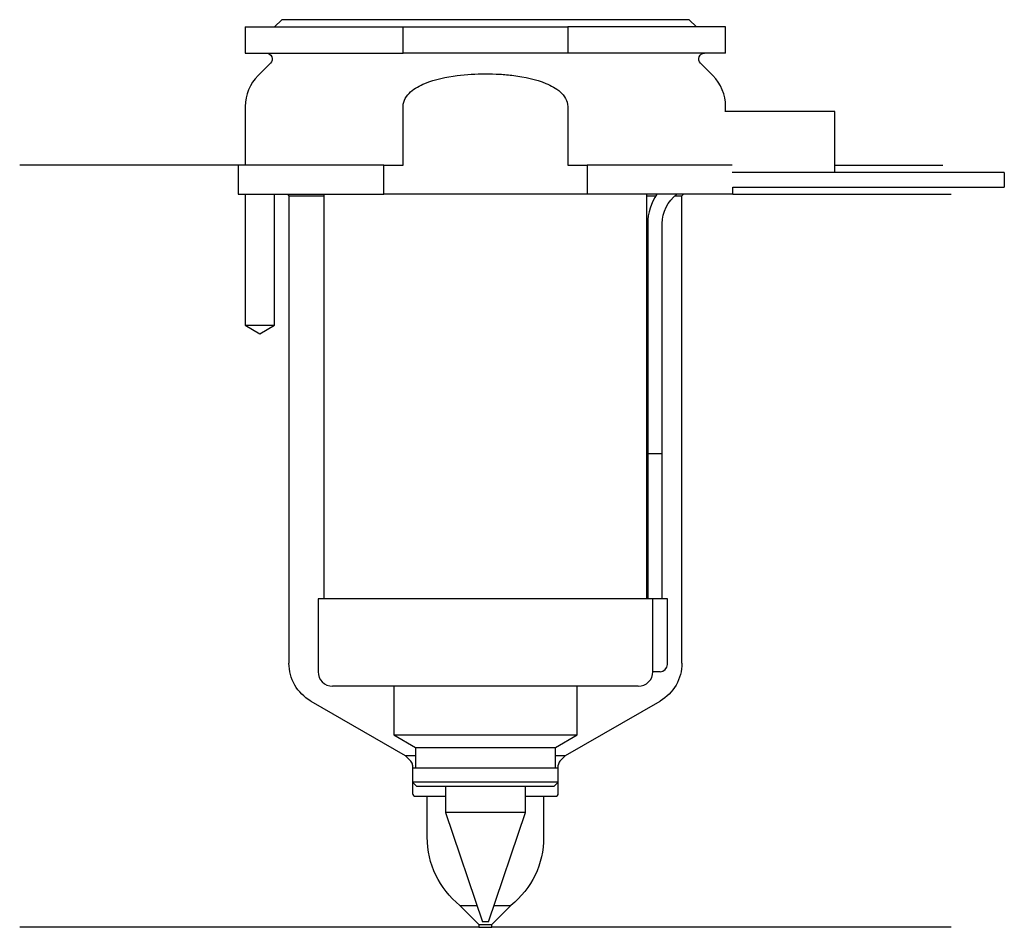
# Model space of a CAD drawing. Header units: inches. Extents: x 25.5 to 93.2, y 221.9 to 284.3.
import ezdxf

# ---------------------------------------------------------------- set-up
doc = ezdxf.new("R2010")
doc.units = ezdxf.units.IN
for name, color, linetype in [('201', 7, 'Continuous'), ('30', 7, 'Continuous'), ('32', 7, 'Continuous')]:
    doc.layers.add(name, color=color, linetype=linetype)

msp = doc.modelspace()

# ---------------------------------------------------------------- linework, layer by layer
at = {"layer": '201', "color": 113}
for p, q in [((40.526, 274.313), (25.526, 274.313)), ((40.526, 274.313), (40.526, 272.313)), ((81.525, 274.313), (88.958, 274.313)), ((41.026, 272.313), (41.026, 263.313)), ((43.026, 263.313), (43.026, 272.313)), ((43.926, 272.313), (44.026, 272.213)), ((44.026, 272.213), (46.426, 272.213)), ((44.026, 272.213), (44.026, 240.096)), ((68.625, 272.213), (69.236, 272.213)), ((70.551, 272.213), (71.026, 272.213)), ((71.026, 272.213), (71.126, 272.313)), ((71.026, 240.096), (71.026, 272.213)), ((74.526, 272.313), (89.526, 272.313)), ((41.026, 263.313), (42.026, 262.736)), ((42.026, 262.736), (43.026, 263.313)), ((45.526, 237.498), (52.021, 233.748)), ((63.031, 233.748), (69.526, 237.498)), ((52.021, 233.748), (52.721, 233.748)), ((52.403, 233.365), (52.021, 233.748)), ((62.33, 233.748), (63.031, 233.748)), ((63.031, 233.748), (62.648, 233.365)), ((52.521, 233.082), (52.521, 231.148)), ((62.531, 231.148), (62.531, 233.082)), ((52.721, 230.948), (53.526, 230.948)), ((53.526, 228.132), (53.526, 230.948)), ((53.526, 230.948), (54.776, 230.948)), ((60.275, 230.948), (61.526, 230.948)), ((61.526, 230.948), (62.331, 230.948)), ((61.526, 230.948), (61.526, 228.132)), ((55.776, 223.448), (56.941, 223.448)), ((57.076, 222.148), (55.776, 223.448)), ((59.276, 223.448), (57.976, 222.148)), ((58.11, 223.448), (59.276, 223.448)), ((57.076, 221.948), (25.526, 221.948)), ((57.076, 222.148), (57.976, 222.148)), ((57.076, 222.148), (57.076, 221.948)), ((57.076, 221.948), (57.976, 221.948)), ((57.976, 221.948), (57.976, 222.148)), ((89.526, 221.948), (57.976, 221.948))]:
    msp.add_line(p, q, dxfattribs=at)
at = {"layer": '201', "color": 113, "extrusion": (0, 0, -1)}
for centre, radius, start, end in [((-47.026, 240.096), 3, 300, 360), ((-68.026, 240.096), 3, 180, 240), ((-59.526, 228.132), 6, 308.68219, 360), ((-55.526, 228.132), 6, 180, 231.31781)]:
    msp.add_arc(centre, radius, start, end, dxfattribs=at)
at = {"layer": '201', "color": 113}
for centre, radius, start, end in [((52.121, 233.082), 0.4, 0, 45), ((62.931, 233.082), 0.4, 135, 180), ((52.721, 231.148), 0.2, 180, 270), ((62.331, 231.148), 0.2, -90, 0)]:
    msp.add_arc(centre, radius, start, end, dxfattribs=at)
at = {"layer": '30', "color": 113}
for p, q in [((43.526, 284.313), (43.026, 283.813)), ((71.526, 284.313), (43.526, 284.313)), ((72.026, 283.813), (71.526, 284.313)), ((41.026, 283.813), (51.869, 283.813)), ((41.026, 283.813), (41.026, 282.013)), ((51.869, 282.013), (51.869, 283.813)), ((51.869, 283.813), (63.182, 283.813)), ((63.182, 283.813), (63.182, 282.013)), ((74.026, 283.813), (63.182, 283.813)), ((74.026, 282.013), (74.026, 283.813)), ((41.026, 282.013), (51.869, 282.013)), ((63.182, 282.013), (51.869, 282.013)), ((74.026, 282.013), (63.182, 282.013)), ((42.758, 281.33), (41.904, 280.476)), ((73.147, 280.476), (72.293, 281.33)), ((41.026, 278.355), (41.026, 274.313)), ((51.869, 274.313), (51.869, 278.355)), ((63.182, 278.355), (63.182, 274.313)), ((74.026, 278.013), (74.026, 278.355)), ((41.026, 275.313), (41.026, 274.313)), ((50.543, 274.313), (40.526, 274.313)), ((40.526, 274.313), (40.526, 272.313)), ((50.543, 274.313), (51.869, 274.313)), ((50.543, 272.313), (50.543, 274.313)), ((63.182, 274.313), (64.508, 274.313)), ((74.479, 274.313), (64.508, 274.313)), ((64.508, 274.313), (64.508, 272.313)), ((93.176, 273.813), (81.526, 273.813)), ((93.176, 273.813), (93.176, 272.813)), ((74.526, 272.313), (74.526, 272.813)), ((74.526, 272.813), (93.176, 272.813)), ((40.526, 272.313), (50.543, 272.313)), ((41.026, 272.313), (41.026, 263.313)), ((43.026, 263.313), (43.026, 272.313)), ((46.426, 272.313), (46.426, 244.513)), ((64.508, 272.313), (50.543, 272.313)), ((74.526, 272.313), (64.508, 272.313)), ((68.625, 244.513), (68.625, 272.313)), ((68.676, 270.313), (68.676, 254.513)), ((69.676, 254.513), (69.676, 270.313)), ((41.026, 263.313), (43.026, 263.313)), ((68.676, 254.513), (68.676, 244.513)), ((68.676, 254.513), (69.676, 254.513)), ((68.676, 254.513), (69.676, 254.513)), ((69.676, 244.513), (69.676, 254.513)), ((68.995, 244.513), (46.026, 244.513)), ((46.026, 244.513), (46.026, 239.513)), ((70.026, 244.513), (68.995, 244.513)), ((68.995, 244.513), (68.995, 240.013)), ((70.026, 240.013), (70.026, 244.513)), ((69.526, 239.513), (69.021, 239.513)), ((68.026, 238.513), (47.026, 238.513)), ((51.226, 238.513), (51.226, 235.176)), ((63.826, 235.176), (63.826, 238.513)), ((51.226, 235.176), (52.721, 234.313)), ((51.226, 235.176), (63.826, 235.176)), ((62.331, 234.313), (63.826, 235.176)), ((52.721, 234.313), (62.331, 234.313)), ((52.721, 234.313), (52.721, 232.913)), ((62.331, 232.913), (62.331, 234.313)), ((52.521, 232.913), (62.531, 232.913)), ((52.521, 232.913), (52.521, 231.913)), ((62.531, 231.913), (62.531, 232.913)), ((52.521, 231.913), (52.821, 231.613)), ((62.531, 231.913), (52.521, 231.913)), ((62.231, 231.613), (52.821, 231.613)), ((54.776, 231.613), (54.776, 229.838)), ((60.276, 229.838), (60.276, 231.613)), ((62.231, 231.613), (62.531, 231.913)), ((60.276, 229.838), (54.776, 229.838)), ((54.776, 229.838), (57.326, 222.313)), ((57.726, 222.313), (60.276, 229.838)), ((57.726, 222.313), (57.326, 222.313))]:
    msp.add_line(p, q, dxfattribs=at)
at = {"layer": '30', "color": 113, "extrusion": (0, 0, -1)}
for centre, radius, start, end in [((-42.476, 281.613), 0.4, 90, 225), ((-72.576, 281.613), 0.4, -45, 90), ((-72.176, 270.313), 2.5, 0, 53.12953)]:
    msp.add_arc(centre, radius, start, end, dxfattribs=at)
at = {"layer": '30', "color": 113}
for centre, radius, start, end in [((44.026, 278.355), 3, 135, 180), ((71.026, 278.355), 3, 0, 45), ((72.176, 270.313), 3.5, 145.14891, 180), ((47.026, 239.513), 1, 180, 270), ((68.026, 239.513), 1, -90, 0), ((69.526, 240.013), 0.5, -90, 0)]:
    msp.add_arc(centre, radius, start, end, dxfattribs=at)
for points, knots in [([(51.869, 278.355), (51.869, 278.741), (52.101, 279.095), (52.671, 279.606), (53.015, 279.791), (54.07, 280.231), (54.83, 280.382), (55.582, 280.476)], [0, 0, 0, 0, 0.25, 0.25, 0.5, 0.5, 1, 1, 1, 1]), ([(55.582, 280.476), (56.225, 280.556), (56.87, 280.597), (57.844, 280.597), (58.17, 280.587), (58.822, 280.547), (59.147, 280.516), (59.469, 280.476)], [0, 0, 0, 0, 0.5, 0.5, 0.75, 0.75, 1, 1, 1, 1]), ([(59.469, 280.476), (60.223, 280.382), (60.982, 280.231), (62.036, 279.791), (62.38, 279.606), (62.955, 279.091), (63.182, 278.737), (63.182, 278.355)], [0, 0, 0, 0, 0.5, 0.5, 0.75, 0.75, 1, 1, 1, 1]), ([(68.995, 240.013), (68.995, 239.958), (68.996, 239.901), (68.999, 239.797), (69.001, 239.747), (69.005, 239.66), (69.007, 239.622), (69.012, 239.563), (69.015, 239.541), (69.017, 239.528), (69.019, 239.518), (69.02, 239.513)], [0, 0, 0, 0, 0.208381, 0.208381, 0.416996, 0.416996, 0.625825, 0.625825, 0.83609, 0.83609, 1, 1, 1, 1])]:
    msp.add_open_spline(points, degree=3, knots=knots, dxfattribs=at)
at = {"layer": '32', "color": 113}
for p, q in [((81.526, 278.013), (73.978, 278.013)), ((81.526, 273.813), (81.526, 278.013)), ((81.526, 273.813), (74.479, 273.813))]:
    msp.add_line(p, q, dxfattribs=at)

doc.saveas('drawing.dxf')
